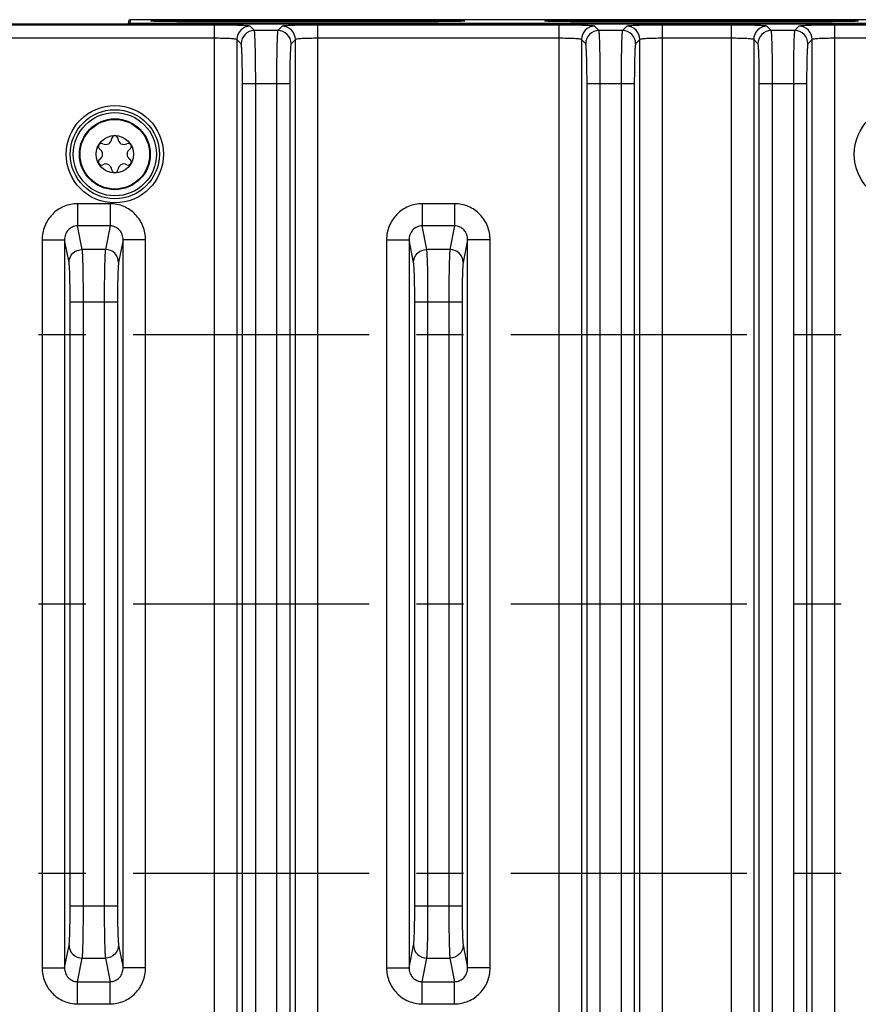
# Model space of a CAD drawing. Header units: inches. Extents: x 0 to 34, y 0 to 22.
# Tile 61 of 111: x 17.3 to 19.8, y 4 to 6.9. Entities that reach past the tile are written whole.
import ezdxf

# ---------------------------------------------------------------- set-up
doc = ezdxf.new("R2010")
doc.units = ezdxf.units.IN
doc.header["$LTSCALE"] = 1.87
doc.header["$MEASUREMENT"] = 0
doc.linetypes.add('CENTER', pattern=[0.6, 0.375, -0.075, 0.075, -0.075])
doc.layers.get('0').update_dxf_attribs({"linetype": 'CONTINUOUS'})
for name, color, linetype in [('02___PRT_ALL_AXES', 7, 'CONTINUOUS'), ('COSMETIC', 7, 'CONTINUOUS'), ('DIMENSIONS', 7, 'CONTINUOUS')]:
    doc.layers.add(name, color=color, linetype=linetype)
doc.styles.get("Standard").update_dxf_attribs({"font": 'txt', "width": 0.8})
doc.dimstyles.new('DIMSTYLE_1', dxfattribs={"dimtxt": 0.125, "dimasz": 0.18, "dimexe": 0.125, "dimexo": 0.0625, "dimgap": 0.0625, "dimtad": 0, "dimtih": 1, "dimtoh": 1, "dimzin": 4, "dimdsep": 46, "dimtxsty": 'STANDARD', "dimblk": '_FILLED', "dimblk1": '_FILLED', "dimblk2": '_FILLED', "dimcen": 0.09, "dimadec": 0, "dimazin": 0, "dimtp": 0.01, "dimtm": 0.01, "dimtfac": 1, "dimtofl": 0, "dimtmove": 0, "dimatfit": 3, "dimldrblk": '_FILLED', "dimfxl": 1, "dimtolj": 1, "dimtzin": 4, "dimarcsym": 0})

# ---------------------------------------------------------------- blocks, each defined once
blk = doc.blocks.new('_FILLED')
at = {"color": 0, "linetype": 'BYBLOCK'}
blk.add_solid([(0, 0), (-1, 0.174), (-1, -0.174)], dxfattribs=at)
blk = doc.blocks.new('*D15')
at = {"layer": 'DIMENSIONS', "color": 2, "linetype": 'CONTINUOUS'}
for p, q in [((16.5599, 3.9909), (16.5599, 2.5342)), ((21.1479, 3.9909), (21.1479, 2.5342)), ((16.5599, 2.6592), (18.1789, 2.6592)), ((21.1479, 2.6592), (19.5289, 2.6592))]:
    blk.add_line(p, q, dxfattribs=at)
at = {"layer": 'DIMENSIONS', "color": 2, "linetype": 'CONTINUOUS', "xscale": 0.18, "yscale": 0.18, "zscale": 0.18, "rotation": 180}
blk.add_blockref('_FILLED', (16.5599, 2.6592), dxfattribs=at)
at = {"layer": 'DIMENSIONS', "color": 2, "linetype": 'CONTINUOUS', "xscale": 0.18, "yscale": 0.18, "zscale": 0.18}
blk.add_blockref('_FILLED', (21.1479, 2.6592), dxfattribs=at)
at = {"layer": 'DIMENSIONS', "color": 2, "linetype": 'CONTINUOUS', "insert": (18.8539, 2.7217), "char_height": 0.125, "width": 1.225, "attachment_point": 2, "line_spacing_factor": 0.9}
blk.add_mtext('4.59{\\Ftxt.shx;\\W1.000000;\\H0.125000; }[116.5]', dxfattribs=at)
blk = doc.blocks.new('*D16')
at = {"layer": 'DIMENSIONS', "color": 2, "linetype": 'CONTINUOUS'}
for p, q in [((13.6487, 4.9202), (13.6487, 1.0342)), ((22.2897, 3.4467), (22.2897, 1.0342)), ((13.6487, 1.1592), (17.2942, 1.1592)), ((22.2897, 1.1592), (18.6442, 1.1592))]:
    blk.add_line(p, q, dxfattribs=at)
at = {"layer": 'DIMENSIONS', "color": 2, "linetype": 'CONTINUOUS', "xscale": 0.18, "yscale": 0.18, "zscale": 0.18, "rotation": 180}
blk.add_blockref('_FILLED', (13.6487, 1.1592), dxfattribs=at)
at = {"layer": 'DIMENSIONS', "color": 2, "linetype": 'CONTINUOUS', "xscale": 0.18, "yscale": 0.18, "zscale": 0.18}
blk.add_blockref('_FILLED', (22.2897, 1.1592), dxfattribs=at)
at = {"layer": 'DIMENSIONS', "color": 2, "linetype": 'CONTINUOUS', "insert": (17.9692, 1.2217), "char_height": 0.125, "width": 1.225, "attachment_point": 2, "line_spacing_factor": 0.9}
blk.add_mtext('8.64{\\Ftxt.shx;\\W1.000000;\\H0.125000; }[219.5]', dxfattribs=at)

msp = doc.modelspace()

# ---------------------------------------------------------------- linework, layer by layer
at = {"color": 7, "linetype": 'CONTINUOUS'}
for p, q in [((17.6678, 6.8733), (17.6676, 6.8658)), ((17.6728, 6.8782), (17.6726, 6.8674)), ((22.1897, 6.8782), (17.6728, 6.8782)), ((17.8356, 6.8758), (17.8356, 6.8723)), ((17.8356, 6.8758), (18.5656, 6.8758)), ((18.5656, 6.8723), (17.8356, 6.8723)), ((18.5656, 6.8758), (18.5656, 6.8723)), ((19.0056, 6.8758), (19.0056, 6.8723)), ((19.0056, 6.8758), (19.7356, 6.8758)), ((19.7356, 6.8723), (19.0056, 6.8723)), ((19.7356, 6.8758), (19.7356, 6.8723)), ((14.8066, 6.8658), (22.1795, 6.8658)), ((17.9232, 6.8623), (17.2073, 6.8623)), ((22.1789, 6.8674), (17.6726, 6.8674)), ((17.9232, 6.8623), (17.9232, 3.4251)), ((18.0422, 6.846), (18.0295, 6.8587)), ((18.1119, 6.846), (18.0422, 6.846)), ((18.1247, 6.8587), (18.1119, 6.846)), ((18.2309, 3.4251), (18.2309, 6.8623)), ((18.9469, 6.8623), (18.2309, 6.8623)), ((18.9469, 6.8623), (18.9469, 3.4251)), ((19.0658, 6.846), (19.0531, 6.8587)), ((19.1356, 6.846), (19.0658, 6.846)), ((19.1483, 6.8587), (19.1356, 6.846)), ((19.2545, 3.4251), (19.2545, 6.8623)), ((19.4587, 6.8623), (19.2545, 6.8623)), ((19.4587, 6.8623), (19.4587, 3.4251)), ((19.5776, 6.846), (19.5649, 6.8587)), ((19.6474, 6.846), (19.5776, 6.846)), ((19.6601, 6.8587), (19.6474, 6.846)), ((19.7663, 3.4251), (19.7663, 6.8623)), ((20.4823, 6.8623), (19.7663, 6.8623)), ((17.9232, 6.823), (17.2073, 6.823)), ((17.9901, 6.8194), (17.9901, 3.468)), ((18.0029, 6.8067), (17.9901, 6.8194)), ((18.164, 6.8194), (18.1513, 6.8067)), ((18.164, 3.468), (18.164, 6.8194)), ((18.9469, 6.823), (18.2309, 6.823)), ((19.0137, 6.8194), (19.0137, 3.468)), ((19.0265, 6.8067), (19.0137, 6.8194)), ((19.1876, 6.8194), (19.1749, 6.8067)), ((19.1876, 3.468), (19.1876, 6.8194)), ((19.4587, 6.823), (19.2545, 6.823)), ((19.5256, 6.8194), (19.5256, 3.468)), ((19.5383, 6.8067), (19.5256, 6.8194)), ((19.6995, 6.8194), (19.6867, 6.8067)), ((19.6995, 3.468), (19.6995, 6.8194)), ((20.4823, 6.823), (19.7663, 6.823)), ((18.0068, 3.5988), (18.0068, 6.6886)), ((18.0068, 6.6886), (18.1473, 6.6886)), ((18.0462, 3.5988), (18.0462, 6.6886)), ((18.108, 6.6886), (18.108, 3.5988)), ((18.1473, 6.6886), (18.1473, 3.5988)), ((19.0305, 3.5988), (19.0305, 6.6886)), ((19.0305, 6.6886), (19.1709, 6.6886)), ((19.0698, 3.5988), (19.0698, 6.6886)), ((19.1316, 6.6886), (19.1316, 3.5988)), ((19.1709, 6.6886), (19.1709, 3.5988)), ((19.5423, 3.5988), (19.5423, 6.6886)), ((19.5423, 6.6886), (19.6827, 6.6886)), ((19.5816, 3.5988), (19.5816, 6.6886)), ((19.6434, 6.6886), (19.6434, 3.5988)), ((19.6827, 6.6886), (19.6827, 3.5988)), ((17.5171, 6.3318), (17.5171, 6.2659)), ((17.6134, 6.3318), (17.5171, 6.3318)), ((17.6134, 6.3318), (17.6134, 6.2659)), ((18.5408, 6.3318), (18.5408, 6.2659)), ((18.637, 6.3318), (18.5408, 6.3318)), ((18.637, 6.3318), (18.637, 6.2659)), ((17.531, 6.196), (17.5171, 6.2659)), ((17.6134, 6.2659), (17.5171, 6.2659)), ((17.6134, 6.2659), (17.5996, 6.196)), ((18.5546, 6.196), (18.5408, 6.2659)), ((18.637, 6.2659), (18.5408, 6.2659)), ((18.637, 6.2659), (18.6232, 6.196)), ((17.4114, 6.2245), (17.4114, 4.063)), ((17.4114, 6.2245), (17.4783, 6.2245)), ((17.4783, 6.2245), (17.4783, 4.063)), ((17.4916, 6.1572), (17.4783, 6.2245)), ((17.6522, 6.2245), (17.6389, 6.1572)), ((17.6522, 4.063), (17.6522, 6.2245)), ((17.7191, 6.2245), (17.6522, 6.2245)), ((17.7191, 4.063), (17.7191, 6.2245)), ((18.435, 6.2245), (18.435, 4.063)), ((18.435, 6.2245), (18.5019, 6.2245)), ((18.5019, 6.2245), (18.5019, 4.063)), ((18.5153, 6.1572), (18.5019, 6.2245)), ((18.6758, 6.2245), (18.6625, 6.1572)), ((18.6758, 4.063), (18.6758, 6.2245)), ((18.7427, 6.2245), (18.6758, 6.2245)), ((18.7427, 4.063), (18.7427, 6.2245)), ((17.5996, 6.196), (17.531, 6.196)), ((18.6232, 6.196), (18.5546, 6.196)), ((17.495, 4.2465), (17.495, 6.0409)), ((17.495, 6.0409), (17.6355, 6.0409)), ((17.5344, 4.2465), (17.5344, 6.0409)), ((17.5961, 6.0409), (17.5961, 4.2465)), ((17.6355, 6.0409), (17.6355, 4.2465)), ((18.5187, 4.2465), (18.5187, 6.0409)), ((18.5187, 6.0409), (18.6591, 6.0409)), ((18.558, 4.2465), (18.558, 6.0409)), ((18.6198, 6.0409), (18.6198, 4.2465)), ((18.6591, 6.0409), (18.6591, 4.2465)), ((17.495, 4.2465), (17.6355, 4.2465)), ((18.5187, 4.2465), (18.6591, 4.2465)), ((17.4783, 4.063), (17.4916, 4.1302)), ((17.6389, 4.1302), (17.6522, 4.063)), ((18.5019, 4.063), (18.5153, 4.1302)), ((18.6625, 4.1302), (18.6758, 4.063)), ((17.5171, 4.0216), (17.531, 4.0914)), ((17.531, 4.0914), (17.5996, 4.0914)), ((17.5996, 4.0914), (17.6134, 4.0216)), ((18.5408, 4.0216), (18.5546, 4.0914)), ((18.5546, 4.0914), (18.6232, 4.0914)), ((18.6232, 4.0914), (18.637, 4.0216)), ((17.4114, 4.063), (17.4783, 4.063)), ((17.7191, 4.063), (17.6522, 4.063)), ((18.435, 4.063), (18.5019, 4.063)), ((18.7427, 4.063), (18.6758, 4.063)), ((17.5171, 4.0216), (17.6134, 4.0216)), ((17.5171, 3.9557), (17.5171, 4.0216)), ((17.6134, 3.9557), (17.6134, 4.0216)), ((18.5408, 4.0216), (18.637, 4.0216)), ((18.5408, 3.9557), (18.5408, 4.0216)), ((18.637, 3.9557), (18.637, 4.0216)), ((17.5171, 3.9557), (17.6134, 3.9557)), ((18.5408, 3.9557), (18.637, 3.9557))]:
    msp.add_line(p, q, dxfattribs=at)
for centre, radius in [((17.6277, 6.4787), 0.1445), ((19.9687, 6.4787), 0.1445), ((17.6277, 6.4787), 0.1236), ((17.6277, 6.4787), 0.1053), ((17.6277, 6.4787), 0.1033), ((17.6277, 6.4787), 0.0555)]:
    msp.add_circle(centre, radius, dxfattribs=at)
for centre, radius, start, end in [((17.6728, 6.8732), 0.005, 89.9954, 178.9957), ((18.0295, 6.8193), 0.0394, 90.0842, 179.9158), ((18.0423, 6.8066), 0.0394, 90.0842, 179.9158), ((18.1119, 6.8066), 0.0394, 0.0842, 89.9158), ((18.1246, 6.8193), 0.0394, 0.0842, 89.9158), ((19.0532, 6.8193), 0.0394, 90.0842, 179.9158), ((19.0659, 6.8066), 0.0394, 90.0842, 179.9158), ((19.1355, 6.8066), 0.0394, 0.0842, 89.9158), ((19.1482, 6.8193), 0.0394, 0.0842, 89.9158), ((19.565, 6.8193), 0.0394, 90.0842, 179.9158), ((19.5777, 6.8066), 0.0394, 90.0842, 179.9158), ((19.6473, 6.8066), 0.0394, 0.0842, 89.9158), ((19.6601, 6.8193), 0.0394, 0.0842, 89.9158), ((17.6006, 6.5257), 0.0181, 241.6303, 358.3697), ((17.6277, 6.525), 0.00906, 1.6303, 178.3697), ((17.6549, 6.5257), 0.0181, 181.6303, 298.3697), ((17.5877, 6.5018), 0.00906, 61.6303, 238.3697), ((17.5734, 6.4787), 0.0181, 301.6303, 58.3697), ((17.6678, 6.5018), 0.00906, 301.6303, 118.3697), ((17.682, 6.4787), 0.0181, 121.6303, 238.3697), ((17.5877, 6.4556), 0.00906, 121.6303, 298.3697), ((17.6678, 6.4556), 0.00906, 241.6303, 58.3697), ((17.6006, 6.4317), 0.0181, 1.6303, 118.3697), ((17.6549, 6.4317), 0.0181, 61.6303, 178.3697), ((17.6277, 6.4325), 0.00906, 181.6303, 358.3697)]:
    msp.add_arc(centre, radius, start, end, dxfattribs=at)
for points, knots in [([(17.7351, 6.8741), (17.735, 6.8741), (17.7356, 6.8743), (17.7359, 6.8743), (17.7368, 6.8744), (17.7378, 6.8745), (17.7396, 6.8746), (17.7425, 6.8748), (17.7467, 6.8749), (17.7517, 6.8751), (17.7576, 6.8752), (17.7668, 6.8754), (17.78, 6.8756), (17.7974, 6.8757), (17.8162, 6.8758), (17.8291, 6.8758), (17.8356, 6.8758)], [0, 0, 0, 0, 0.003636, 0.008995, 0.016777, 0.026974, 0.039562, 0.071795, 0.113165, 0.163281, 0.221669, 0.287732, 0.439988, 0.614584, 0.80462, 1, 1, 1, 1]), ([(17.8356, 6.8723), (17.8292, 6.8723), (17.8166, 6.8723), (17.7981, 6.8724), (17.7835, 6.8726), (17.7727, 6.8727), (17.7654, 6.8728), (17.7588, 6.8729), (17.7529, 6.8731), (17.7478, 6.8732), (17.7435, 6.8734), (17.7405, 6.8735), (17.7385, 6.8736), (17.7374, 6.8737), (17.7365, 6.8738), (17.7358, 6.8739), (17.7353, 6.8739), (17.7351, 6.874), (17.7351, 6.8741)], [0, 0, 0, 0, 0.191276, 0.377548, 0.549343, 0.627663, 0.70014, 0.766086, 0.824814, 0.875742, 0.918405, 0.95242, 0.966083, 0.977473, 0.986565, 0.993341, 0.997804, 1, 1, 1, 1]), ([(18.5656, 6.8758), (18.5722, 6.8758), (18.5851, 6.8758), (18.6039, 6.8757), (18.6213, 6.8756), (18.6345, 6.8754), (18.6437, 6.8752), (18.6496, 6.8751), (18.6546, 6.8749), (18.6588, 6.8748), (18.6616, 6.8746), (18.6635, 6.8745), (18.6645, 6.8744), (18.6654, 6.8743), (18.6657, 6.8743), (18.6663, 6.8741), (18.6662, 6.8741)], [0, 0, 0, 0, 0.195505, 0.38555, 0.560085, 0.712324, 0.778378, 0.836753, 0.886858, 0.92822, 0.960446, 0.973033, 0.983227, 0.991007, 0.996365, 1, 1, 1, 1]), ([(18.6662, 6.8741), (18.6662, 6.874), (18.6659, 6.8739), (18.6655, 6.8739), (18.6648, 6.8738), (18.6639, 6.8737), (18.6628, 6.8736), (18.6608, 6.8735), (18.6578, 6.8734), (18.6535, 6.8732), (18.6484, 6.8731), (18.6425, 6.8729), (18.6359, 6.8728), (18.6286, 6.8727), (18.6178, 6.8726), (18.6031, 6.8724), (18.5847, 6.8723), (18.5721, 6.8723), (18.5656, 6.8723)], [0, 0, 0, 0, 0.002197, 0.00666, 0.013438, 0.022532, 0.033924, 0.047589, 0.081611, 0.124283, 0.175221, 0.233962, 0.299916, 0.372399, 0.450732, 0.622588, 0.808848, 1, 1, 1, 1]), ([(18.9051, 6.8741), (18.905, 6.8741), (18.9056, 6.8743), (18.9059, 6.8743), (18.9068, 6.8744), (18.9078, 6.8745), (18.9096, 6.8746), (18.9125, 6.8748), (18.9167, 6.8749), (18.9217, 6.8751), (18.9276, 6.8752), (18.9368, 6.8754), (18.95, 6.8756), (18.9674, 6.8757), (18.9862, 6.8758), (18.9991, 6.8758), (19.0056, 6.8758)], [0, 0, 0, 0, 0.003636, 0.008995, 0.016777, 0.026974, 0.039562, 0.071795, 0.113165, 0.163281, 0.221669, 0.287732, 0.439988, 0.614584, 0.80462, 1, 1, 1, 1]), ([(19.0056, 6.8723), (18.9992, 6.8723), (18.9866, 6.8723), (18.9681, 6.8724), (18.9535, 6.8726), (18.9427, 6.8727), (18.9354, 6.8728), (18.9288, 6.8729), (18.9229, 6.8731), (18.9178, 6.8732), (18.9135, 6.8734), (18.9105, 6.8735), (18.9085, 6.8736), (18.9074, 6.8737), (18.9065, 6.8738), (18.9058, 6.8739), (18.9053, 6.8739), (18.9051, 6.874), (18.9051, 6.8741)], [0, 0, 0, 0, 0.191276, 0.377548, 0.549343, 0.627663, 0.70014, 0.766086, 0.824814, 0.875742, 0.918405, 0.95242, 0.966083, 0.977473, 0.986565, 0.993341, 0.997804, 1, 1, 1, 1]), ([(19.7356, 6.8758), (19.7422, 6.8758), (19.7551, 6.8758), (19.7739, 6.8757), (19.7913, 6.8756), (19.8045, 6.8754), (19.8137, 6.8752), (19.8196, 6.8751), (19.8246, 6.8749), (19.8288, 6.8748), (19.8316, 6.8746), (19.8335, 6.8745), (19.8345, 6.8744), (19.8354, 6.8743), (19.8357, 6.8743), (19.8363, 6.8741), (19.8362, 6.8741)], [0, 0, 0, 0, 0.195505, 0.38555, 0.560085, 0.712324, 0.778378, 0.836753, 0.886858, 0.92822, 0.960446, 0.973033, 0.983227, 0.991007, 0.996365, 1, 1, 1, 1]), ([(19.8362, 6.8741), (19.8362, 6.874), (19.8359, 6.8739), (19.8355, 6.8739), (19.8348, 6.8738), (19.8339, 6.8737), (19.8328, 6.8736), (19.8308, 6.8735), (19.8278, 6.8734), (19.8235, 6.8732), (19.8184, 6.8731), (19.8125, 6.8729), (19.8059, 6.8728), (19.7986, 6.8727), (19.7878, 6.8726), (19.7731, 6.8724), (19.7547, 6.8723), (19.7421, 6.8723), (19.7356, 6.8723)], [0, 0, 0, 0, 0.002197, 0.00666, 0.013438, 0.022532, 0.033924, 0.047589, 0.081611, 0.124283, 0.175221, 0.233962, 0.299916, 0.372399, 0.450732, 0.622588, 0.808848, 1, 1, 1, 1]), ([(17.669, 6.8658), (17.6695, 6.8663), (17.6706, 6.8671), (17.6719, 6.8674), (17.6726, 6.8674)], [0, 0, 0, 0, 0.516213, 1, 1, 1, 1]), ([(18.0295, 6.8587), (18.0293, 6.859), (18.0283, 6.8592), (18.0265, 6.8595), (18.0237, 6.8598), (18.0183, 6.8603), (18.0093, 6.8608), (17.9962, 6.8613), (17.9804, 6.8618), (17.9558, 6.8622), (17.9365, 6.8623), (17.9232, 6.8623)], [0, 0, 0, 0, 0.0086, 0.025967, 0.05218, 0.08706, 0.181487, 0.305911, 0.455829, 0.625681, 1, 1, 1, 1]), ([(18.0462, 6.6886), (18.0462, 6.6986), (18.0461, 6.7183), (18.0459, 6.7469), (18.0456, 6.7733), (18.0451, 6.7967), (18.0446, 6.8138), (18.0441, 6.8253), (18.0438, 6.8321), (18.0434, 6.8375), (18.0431, 6.8416), (18.0427, 6.8443), (18.0425, 6.8457), (18.0422, 6.846)], [0, 0, 0, 0, 0.190755, 0.374541, 0.544522, 0.694519, 0.819009, 0.870232, 0.913453, 0.948287, 0.974432, 0.991671, 1, 1, 1, 1]), ([(18.1119, 6.846), (18.1117, 6.8457), (18.1115, 6.8443), (18.1111, 6.8416), (18.1107, 6.8375), (18.1104, 6.8321), (18.11, 6.8253), (18.1095, 6.8138), (18.109, 6.7967), (18.1086, 6.7733), (18.1082, 6.7469), (18.108, 6.7183), (18.108, 6.6986), (18.108, 6.6886)], [0, 0, 0, 0, 0.008329, 0.025568, 0.051713, 0.086547, 0.129768, 0.180991, 0.305481, 0.455478, 0.625459, 0.809245, 1, 1, 1, 1]), ([(18.2309, 6.8623), (18.2176, 6.8623), (18.1983, 6.8622), (18.1737, 6.8618), (18.158, 6.8613), (18.1449, 6.8608), (18.1359, 6.8603), (18.1304, 6.8598), (18.1276, 6.8595), (18.1259, 6.8592), (18.1249, 6.859), (18.1247, 6.8587)], [0, 0, 0, 0, 0.374319, 0.544171, 0.69409, 0.818514, 0.91294, 0.94782, 0.974033, 0.9914, 1, 1, 1, 1]), ([(19.0531, 6.8587), (19.0529, 6.859), (19.0519, 6.8592), (19.0501, 6.8595), (19.0474, 6.8598), (19.0419, 6.8603), (19.0329, 6.8608), (19.0198, 6.8613), (19.0041, 6.8618), (18.9794, 6.8622), (18.9601, 6.8623), (18.9469, 6.8623)], [0, 0, 0, 0, 0.0086, 0.025967, 0.05218, 0.08706, 0.181487, 0.305911, 0.455829, 0.625681, 1, 1, 1, 1]), ([(19.0698, 6.6886), (19.0698, 6.6986), (19.0698, 6.7183), (19.0696, 6.7469), (19.0692, 6.7733), (19.0687, 6.7967), (19.0682, 6.8138), (19.0678, 6.8253), (19.0674, 6.8321), (19.067, 6.8375), (19.0667, 6.8416), (19.0663, 6.8443), (19.0661, 6.8457), (19.0658, 6.846)], [0, 0, 0, 0, 0.190755, 0.374541, 0.544522, 0.694519, 0.819009, 0.870232, 0.913453, 0.948287, 0.974432, 0.991671, 1, 1, 1, 1]), ([(19.1356, 6.846), (19.1353, 6.8457), (19.1351, 6.8443), (19.1347, 6.8416), (19.1343, 6.8375), (19.134, 6.8321), (19.1336, 6.8253), (19.1332, 6.8138), (19.1327, 6.7967), (19.1322, 6.7733), (19.1318, 6.7469), (19.1316, 6.7183), (19.1316, 6.6986), (19.1316, 6.6886)], [0, 0, 0, 0, 0.008329, 0.025568, 0.051713, 0.086547, 0.129768, 0.180991, 0.305481, 0.455478, 0.625459, 0.809245, 1, 1, 1, 1]), ([(19.2545, 6.8623), (19.2413, 6.8623), (19.222, 6.8622), (19.1973, 6.8618), (19.1816, 6.8613), (19.1685, 6.8608), (19.1595, 6.8603), (19.154, 6.8598), (19.1512, 6.8595), (19.1495, 6.8592), (19.1485, 6.859), (19.1483, 6.8587)], [0, 0, 0, 0, 0.374319, 0.544171, 0.69409, 0.818514, 0.91294, 0.94782, 0.974033, 0.9914, 1, 1, 1, 1]), ([(19.5649, 6.8587), (19.5647, 6.859), (19.5637, 6.8592), (19.562, 6.8595), (19.5592, 6.8598), (19.5537, 6.8603), (19.5447, 6.8608), (19.5316, 6.8613), (19.5159, 6.8618), (19.4913, 6.8622), (19.4719, 6.8623), (19.4587, 6.8623)], [0, 0, 0, 0, 0.0086, 0.025967, 0.05218, 0.08706, 0.181487, 0.305911, 0.455829, 0.625681, 1, 1, 1, 1]), ([(19.5816, 6.6886), (19.5816, 6.6986), (19.5816, 6.7183), (19.5814, 6.7469), (19.581, 6.7733), (19.5805, 6.7967), (19.58, 6.8138), (19.5796, 6.8253), (19.5792, 6.8321), (19.5789, 6.8375), (19.5785, 6.8416), (19.5781, 6.8443), (19.5779, 6.8457), (19.5776, 6.846)], [0, 0, 0, 0, 0.190755, 0.374541, 0.544522, 0.694519, 0.819009, 0.870232, 0.913453, 0.948287, 0.974432, 0.991671, 1, 1, 1, 1]), ([(19.6474, 6.846), (19.6471, 6.8457), (19.6469, 6.8443), (19.6465, 6.8416), (19.6462, 6.8375), (19.6458, 6.8321), (19.6454, 6.8253), (19.645, 6.8138), (19.6445, 6.7967), (19.644, 6.7733), (19.6437, 6.7469), (19.6434, 6.7183), (19.6434, 6.6986), (19.6434, 6.6886)], [0, 0, 0, 0, 0.008329, 0.025568, 0.051713, 0.086547, 0.129768, 0.180991, 0.305481, 0.455478, 0.625459, 0.809245, 1, 1, 1, 1]), ([(19.7663, 6.8623), (19.7531, 6.8623), (19.7338, 6.8622), (19.7091, 6.8618), (19.6934, 6.8613), (19.6803, 6.8608), (19.6713, 6.8603), (19.6658, 6.8598), (19.6631, 6.8595), (19.6613, 6.8592), (19.6603, 6.859), (19.6601, 6.8587)], [0, 0, 0, 0, 0.374319, 0.544171, 0.69409, 0.818514, 0.91294, 0.94782, 0.974033, 0.9914, 1, 1, 1, 1]), ([(17.9901, 6.8194), (17.9898, 6.8199), (17.9875, 6.8202), (17.9838, 6.821), (17.9774, 6.8215), (17.9692, 6.822), (17.9593, 6.8224), (17.9438, 6.8229), (17.9316, 6.823), (17.9232, 6.823)], [0, 0, 0, 0, 0.027028, 0.088415, 0.182845, 0.307114, 0.456775, 0.626326, 1, 1, 1, 1]), ([(18.2309, 6.823), (18.2225, 6.823), (18.2104, 6.8229), (18.1949, 6.8224), (18.1849, 6.822), (18.1768, 6.8215), (18.1704, 6.821), (18.1666, 6.8202), (18.1643, 6.8199), (18.164, 6.8194)], [0, 0, 0, 0, 0.373675, 0.543226, 0.692887, 0.817155, 0.911585, 0.972972, 1, 1, 1, 1]), ([(19.0137, 6.8194), (19.0134, 6.8199), (19.0111, 6.8202), (19.0074, 6.821), (19.001, 6.8215), (18.9928, 6.822), (18.9829, 6.8224), (18.9674, 6.8229), (18.9552, 6.823), (18.9469, 6.823)], [0, 0, 0, 0, 0.027028, 0.088415, 0.182845, 0.307114, 0.456775, 0.626326, 1, 1, 1, 1]), ([(19.2545, 6.823), (19.2462, 6.823), (19.234, 6.8229), (19.2185, 6.8224), (19.2086, 6.822), (19.2004, 6.8215), (19.194, 6.821), (19.1902, 6.8202), (19.188, 6.8199), (19.1876, 6.8194)], [0, 0, 0, 0, 0.373675, 0.543226, 0.692887, 0.817155, 0.911585, 0.972972, 1, 1, 1, 1]), ([(19.5256, 6.8194), (19.5252, 6.8199), (19.523, 6.8202), (19.5192, 6.821), (19.5128, 6.8215), (19.5046, 6.822), (19.4947, 6.8224), (19.4792, 6.8229), (19.467, 6.823), (19.4587, 6.823)], [0, 0, 0, 0, 0.027028, 0.088415, 0.182845, 0.307114, 0.456775, 0.626326, 1, 1, 1, 1]), ([(19.7663, 6.823), (19.758, 6.823), (19.7458, 6.8229), (19.7303, 6.8224), (19.7204, 6.822), (19.7122, 6.8215), (19.7058, 6.821), (19.7021, 6.8202), (19.6998, 6.8199), (19.6995, 6.8194)], [0, 0, 0, 0, 0.373675, 0.543226, 0.692887, 0.817155, 0.911585, 0.972972, 1, 1, 1, 1]), ([(18.0068, 6.6886), (18.0068, 6.7034), (18.0067, 6.7248), (18.0062, 6.7522), (18.0058, 6.7697), (18.0052, 6.7842), (18.0046, 6.7942), (18.0041, 6.8003), (18.0037, 6.8034), (18.0033, 6.8053), (18.0031, 6.8064), (18.0029, 6.8067)], [0, 0, 0, 0, 0.374306, 0.544184, 0.694096, 0.818524, 0.912957, 0.947823, 0.974033, 0.991392, 1, 1, 1, 1]), ([(18.1513, 6.8067), (18.151, 6.8064), (18.1508, 6.8053), (18.1504, 6.8034), (18.1501, 6.8003), (18.1495, 6.7942), (18.149, 6.7842), (18.1484, 6.7697), (18.1479, 6.7522), (18.1474, 6.7248), (18.1473, 6.7034), (18.1473, 6.6886)], [0, 0, 0, 0, 0.008608, 0.025967, 0.052177, 0.087043, 0.181476, 0.305904, 0.455816, 0.625694, 1, 1, 1, 1]), ([(19.0305, 6.6886), (19.0305, 6.7034), (19.0303, 6.7248), (19.0299, 6.7522), (19.0294, 6.7697), (19.0288, 6.7842), (19.0282, 6.7942), (19.0277, 6.8003), (19.0274, 6.8034), (19.027, 6.8053), (19.0267, 6.8064), (19.0265, 6.8067)], [0, 0, 0, 0, 0.374306, 0.544184, 0.694096, 0.818524, 0.912957, 0.947823, 0.974033, 0.991392, 1, 1, 1, 1]), ([(19.1749, 6.8067), (19.1747, 6.8064), (19.1744, 6.8053), (19.174, 6.8034), (19.1737, 6.8003), (19.1731, 6.7942), (19.1726, 6.7842), (19.172, 6.7697), (19.1715, 6.7522), (19.1711, 6.7248), (19.1709, 6.7034), (19.1709, 6.6886)], [0, 0, 0, 0, 0.008608, 0.025967, 0.052177, 0.087043, 0.181476, 0.305904, 0.455816, 0.625694, 1, 1, 1, 1]), ([(19.5423, 6.6886), (19.5423, 6.7034), (19.5422, 6.7248), (19.5417, 6.7522), (19.5412, 6.7697), (19.5406, 6.7842), (19.5401, 6.7942), (19.5395, 6.8003), (19.5392, 6.8034), (19.5388, 6.8053), (19.5385, 6.8064), (19.5383, 6.8067)], [0, 0, 0, 0, 0.374306, 0.544184, 0.694096, 0.818524, 0.912957, 0.947823, 0.974033, 0.991392, 1, 1, 1, 1]), ([(19.6867, 6.8067), (19.6865, 6.8064), (19.6862, 6.8053), (19.6858, 6.8034), (19.6855, 6.8003), (19.685, 6.7942), (19.6844, 6.7842), (19.6838, 6.7697), (19.6834, 6.7522), (19.6829, 6.7248), (19.6827, 6.7034), (19.6827, 6.6886)], [0, 0, 0, 0, 0.008608, 0.025967, 0.052177, 0.087043, 0.181476, 0.305904, 0.455816, 0.625694, 1, 1, 1, 1]), ([(17.5171, 6.3318), (17.5033, 6.3318), (17.4753, 6.3261), (17.4401, 6.302), (17.4168, 6.2664), (17.4114, 6.2383), (17.4114, 6.2245)], [0, 0, 0, 0, 0.249967, 0.499914, 0.749912, 1, 1, 1, 1]), ([(17.7191, 6.2245), (17.7191, 6.2383), (17.7137, 6.2664), (17.6904, 6.302), (17.6553, 6.3261), (17.6272, 6.3318), (17.6134, 6.3318)], [0, 0, 0, 0, 0.250088, 0.500086, 0.750033, 1, 1, 1, 1]), ([(18.5408, 6.3318), (18.5269, 6.3318), (18.4989, 6.3261), (18.4637, 6.302), (18.4404, 6.2664), (18.435, 6.2383), (18.435, 6.2245)], [0, 0, 0, 0, 0.249967, 0.499914, 0.749912, 1, 1, 1, 1]), ([(18.7427, 6.2245), (18.7427, 6.2383), (18.7373, 6.2664), (18.7141, 6.302), (18.6789, 6.3261), (18.6509, 6.3318), (18.637, 6.3318)], [0, 0, 0, 0, 0.250088, 0.500086, 0.750033, 1, 1, 1, 1]), ([(17.5171, 6.2659), (17.5118, 6.2659), (17.5011, 6.2636), (17.4881, 6.2539), (17.48, 6.2401), (17.4783, 6.2296), (17.4783, 6.2245)], [0, 0, 0, 0, 0.253577, 0.505493, 0.754092, 1, 1, 1, 1]), ([(17.6522, 6.2245), (17.6523, 6.2296), (17.6505, 6.2401), (17.6425, 6.2539), (17.6294, 6.2636), (17.6187, 6.2659), (17.6134, 6.2659)], [0, 0, 0, 0, 0.245908, 0.494507, 0.746423, 1, 1, 1, 1]), ([(18.5408, 6.2659), (18.5355, 6.2659), (18.5247, 6.2636), (18.5117, 6.2539), (18.5036, 6.2401), (18.5019, 6.2296), (18.5019, 6.2245)], [0, 0, 0, 0, 0.253577, 0.505493, 0.754092, 1, 1, 1, 1]), ([(18.6758, 6.2245), (18.6759, 6.2296), (18.6742, 6.2401), (18.6661, 6.2539), (18.6531, 6.2636), (18.6423, 6.2659), (18.637, 6.2659)], [0, 0, 0, 0, 0.245908, 0.494507, 0.746423, 1, 1, 1, 1]), ([(17.4916, 6.1572), (17.4917, 6.1671), (17.5003, 6.1878), (17.521, 6.196), (17.531, 6.196)], [0, 0, 0, 0, 0.497421, 1, 1, 1, 1]), ([(17.5344, 6.0409), (17.5344, 6.0589), (17.5342, 6.0926), (17.5336, 6.1381), (17.5328, 6.1695), (17.5318, 6.1874), (17.5313, 6.1937), (17.531, 6.196)], [0, 0, 0, 0, 0.347197, 0.65248, 0.879124, 0.954006, 1, 1, 1, 1]), ([(17.5996, 6.196), (17.5992, 6.1937), (17.5987, 6.1874), (17.5978, 6.1695), (17.5969, 6.1381), (17.5963, 6.0926), (17.5961, 6.0589), (17.5961, 6.0409)], [0, 0, 0, 0, 0.045994, 0.120876, 0.34752, 0.652803, 1, 1, 1, 1]), ([(17.6389, 6.1572), (17.6388, 6.1671), (17.6302, 6.1878), (17.6096, 6.196), (17.5996, 6.196)], [0, 0, 0, 0, 0.49742, 1, 1, 1, 1]), ([(18.5153, 6.1572), (18.5153, 6.1671), (18.5239, 6.1878), (18.5446, 6.196), (18.5546, 6.196)], [0, 0, 0, 0, 0.497421, 1, 1, 1, 1]), ([(18.558, 6.0409), (18.558, 6.0589), (18.5579, 6.0926), (18.5572, 6.1381), (18.5564, 6.1695), (18.5554, 6.1874), (18.5549, 6.1937), (18.5546, 6.196)], [0, 0, 0, 0, 0.347197, 0.65248, 0.879124, 0.954006, 1, 1, 1, 1]), ([(18.6232, 6.196), (18.6228, 6.1937), (18.6223, 6.1874), (18.6214, 6.1695), (18.6206, 6.1381), (18.6199, 6.0926), (18.6198, 6.0589), (18.6198, 6.0409)], [0, 0, 0, 0, 0.045994, 0.120876, 0.34752, 0.652803, 1, 1, 1, 1]), ([(18.6625, 6.1572), (18.6625, 6.1671), (18.6539, 6.1878), (18.6332, 6.196), (18.6232, 6.196)], [0, 0, 0, 0, 0.49742, 1, 1, 1, 1]), ([(17.495, 6.0409), (17.495, 6.0544), (17.4949, 6.0797), (17.4942, 6.1138), (17.4934, 6.1374), (17.4925, 6.1508), (17.492, 6.1555), (17.4916, 6.1572)], [0, 0, 0, 0, 0.3471, 0.652307, 0.878928, 0.953864, 1, 1, 1, 1]), ([(17.6389, 6.1572), (17.6385, 6.1555), (17.6381, 6.1508), (17.6371, 6.1374), (17.6363, 6.1138), (17.6356, 6.0797), (17.6355, 6.0544), (17.6355, 6.0409)], [0, 0, 0, 0, 0.046136, 0.121072, 0.347693, 0.6529, 1, 1, 1, 1]), ([(18.5187, 6.0409), (18.5187, 6.0544), (18.5185, 6.0797), (18.5179, 6.1138), (18.517, 6.1374), (18.5161, 6.1508), (18.5156, 6.1555), (18.5153, 6.1572)], [0, 0, 0, 0, 0.3471, 0.652307, 0.878928, 0.953864, 1, 1, 1, 1]), ([(18.6625, 6.1572), (18.6622, 6.1555), (18.6617, 6.1508), (18.6607, 6.1374), (18.6599, 6.1138), (18.6593, 6.0797), (18.6591, 6.0544), (18.6591, 6.0409)], [0, 0, 0, 0, 0.046136, 0.121072, 0.347693, 0.6529, 1, 1, 1, 1]), ([(17.4916, 4.1302), (17.492, 4.1319), (17.4925, 4.1366), (17.4934, 4.1501), (17.4942, 4.1736), (17.4949, 4.2077), (17.495, 4.233), (17.495, 4.2465)], [0, 0, 0, 0, 0.046136, 0.121072, 0.347693, 0.6529, 1, 1, 1, 1]), ([(17.531, 4.0914), (17.5313, 4.0938), (17.5318, 4.1), (17.5328, 4.118), (17.5336, 4.1493), (17.5342, 4.1948), (17.5344, 4.2285), (17.5344, 4.2465)], [0, 0, 0, 0, 0.045994, 0.120876, 0.34752, 0.652803, 1, 1, 1, 1]), ([(17.5961, 4.2465), (17.5961, 4.2285), (17.5963, 4.1948), (17.5969, 4.1493), (17.5978, 4.118), (17.5987, 4.1), (17.5992, 4.0938), (17.5996, 4.0914)], [0, 0, 0, 0, 0.347197, 0.65248, 0.879124, 0.954006, 1, 1, 1, 1]), ([(17.6355, 4.2465), (17.6355, 4.233), (17.6356, 4.2077), (17.6363, 4.1736), (17.6371, 4.1501), (17.6381, 4.1366), (17.6385, 4.1319), (17.6389, 4.1302)], [0, 0, 0, 0, 0.3471, 0.652307, 0.878928, 0.953864, 1, 1, 1, 1]), ([(18.5153, 4.1302), (18.5156, 4.1319), (18.5161, 4.1366), (18.517, 4.1501), (18.5179, 4.1736), (18.5185, 4.2077), (18.5187, 4.233), (18.5187, 4.2465)], [0, 0, 0, 0, 0.046136, 0.121072, 0.347693, 0.6529, 1, 1, 1, 1]), ([(18.5546, 4.0914), (18.5549, 4.0938), (18.5554, 4.1), (18.5564, 4.118), (18.5572, 4.1493), (18.5579, 4.1948), (18.558, 4.2285), (18.558, 4.2465)], [0, 0, 0, 0, 0.045994, 0.120876, 0.34752, 0.652803, 1, 1, 1, 1]), ([(18.6198, 4.2465), (18.6198, 4.2285), (18.6199, 4.1948), (18.6206, 4.1493), (18.6214, 4.118), (18.6223, 4.1), (18.6228, 4.0938), (18.6232, 4.0914)], [0, 0, 0, 0, 0.347197, 0.65248, 0.879124, 0.954006, 1, 1, 1, 1]), ([(18.6591, 4.2465), (18.6591, 4.233), (18.6593, 4.2077), (18.6599, 4.1736), (18.6607, 4.1501), (18.6617, 4.1366), (18.6622, 4.1319), (18.6625, 4.1302)], [0, 0, 0, 0, 0.3471, 0.652307, 0.878928, 0.953864, 1, 1, 1, 1]), ([(17.4916, 4.1302), (17.4917, 4.1203), (17.5003, 4.0997), (17.521, 4.0915), (17.531, 4.0914)], [0, 0, 0, 0, 0.49742, 1, 1, 1, 1]), ([(17.6389, 4.1302), (17.6388, 4.1203), (17.6302, 4.0997), (17.6096, 4.0915), (17.5996, 4.0914)], [0, 0, 0, 0, 0.497421, 1, 1, 1, 1]), ([(18.5153, 4.1302), (18.5153, 4.1203), (18.5239, 4.0997), (18.5446, 4.0915), (18.5546, 4.0914)], [0, 0, 0, 0, 0.49742, 1, 1, 1, 1]), ([(18.6625, 4.1302), (18.6625, 4.1203), (18.6539, 4.0997), (18.6332, 4.0915), (18.6232, 4.0914)], [0, 0, 0, 0, 0.497421, 1, 1, 1, 1]), ([(17.4114, 4.063), (17.4114, 4.0491), (17.4168, 4.0211), (17.4401, 3.9854), (17.4753, 3.9613), (17.5033, 3.9557), (17.5171, 3.9557)], [0, 0, 0, 0, 0.250088, 0.500086, 0.750033, 1, 1, 1, 1]), ([(17.4783, 4.063), (17.4783, 4.0578), (17.48, 4.0473), (17.4881, 4.0335), (17.5011, 4.0238), (17.5118, 4.0215), (17.5171, 4.0216)], [0, 0, 0, 0, 0.245908, 0.494507, 0.746423, 1, 1, 1, 1]), ([(17.6134, 3.9557), (17.6272, 3.9557), (17.6553, 3.9613), (17.6904, 3.9854), (17.7137, 4.0211), (17.7191, 4.0491), (17.7191, 4.063)], [0, 0, 0, 0, 0.249967, 0.499914, 0.749912, 1, 1, 1, 1]), ([(17.6134, 4.0216), (17.6187, 4.0215), (17.6294, 4.0238), (17.6425, 4.0335), (17.6505, 4.0473), (17.6523, 4.0578), (17.6522, 4.063)], [0, 0, 0, 0, 0.253577, 0.505493, 0.754092, 1, 1, 1, 1]), ([(18.435, 4.063), (18.435, 4.0491), (18.4404, 4.0211), (18.4637, 3.9854), (18.4989, 3.9613), (18.5269, 3.9557), (18.5408, 3.9557)], [0, 0, 0, 0, 0.250088, 0.500086, 0.750033, 1, 1, 1, 1]), ([(18.5019, 4.063), (18.5019, 4.0578), (18.5036, 4.0473), (18.5117, 4.0335), (18.5247, 4.0238), (18.5355, 4.0215), (18.5408, 4.0216)], [0, 0, 0, 0, 0.245908, 0.494507, 0.746423, 1, 1, 1, 1]), ([(18.637, 3.9557), (18.6509, 3.9557), (18.6789, 3.9613), (18.7141, 3.9854), (18.7373, 4.0211), (18.7427, 4.0491), (18.7427, 4.063)], [0, 0, 0, 0, 0.249967, 0.499914, 0.749912, 1, 1, 1, 1]), ([(18.637, 4.0216), (18.6423, 4.0215), (18.6531, 4.0238), (18.6661, 4.0335), (18.6742, 4.0473), (18.6759, 4.0578), (18.6758, 4.063)], [0, 0, 0, 0, 0.253577, 0.505493, 0.754092, 1, 1, 1, 1])]:
    msp.add_open_spline(points, degree=3, knots=knots, dxfattribs=at)
at = {"layer": '02___PRT_ALL_AXES', "color": 7, "linetype": 'CENTER'}
for p, q in [((16.5599, 5.9437), (20.8576, 5.9437)), ((16.5599, 5.1437), (20.8576, 5.1437)), ((16.5599, 4.3437), (20.8273, 4.3437))]:
    msp.add_line(p, q, dxfattribs=at)
at = {"layer": 'COSMETIC', "color": 7, "linetype": 'CONTINUOUS'}
msp.add_circle((17.6277, 6.4787), 0.1323, dxfattribs=at)

# ---------------------------------------------------------------- dimensions: what is measured, and where the dimension line sits
at = {"layer": 'DIMENSIONS', "color": 2, "linetype": 'CONTINUOUS'}
for base, p1, p2, picture, middle in [((22.2897, 1.1592), (13.6487, 4.9827), (22.2897, 3.5092), '*D16', (17.9692, 1.1592)), ((21.1479, 2.6592), (16.5599, 4.0534), (21.1479, 4.0534), '*D15', (18.8539, 2.6592))]:
    dim = msp.add_linear_dim(base=base, p1=p1, p2=p2, dimstyle='DIMSTYLE_1', dxfattribs=at)
    dim.commit()
    dim.dimension.update_dxf_attribs({"geometry": picture, "text_midpoint": middle, "dimtype": 160})

doc.saveas('drawing.dxf')
